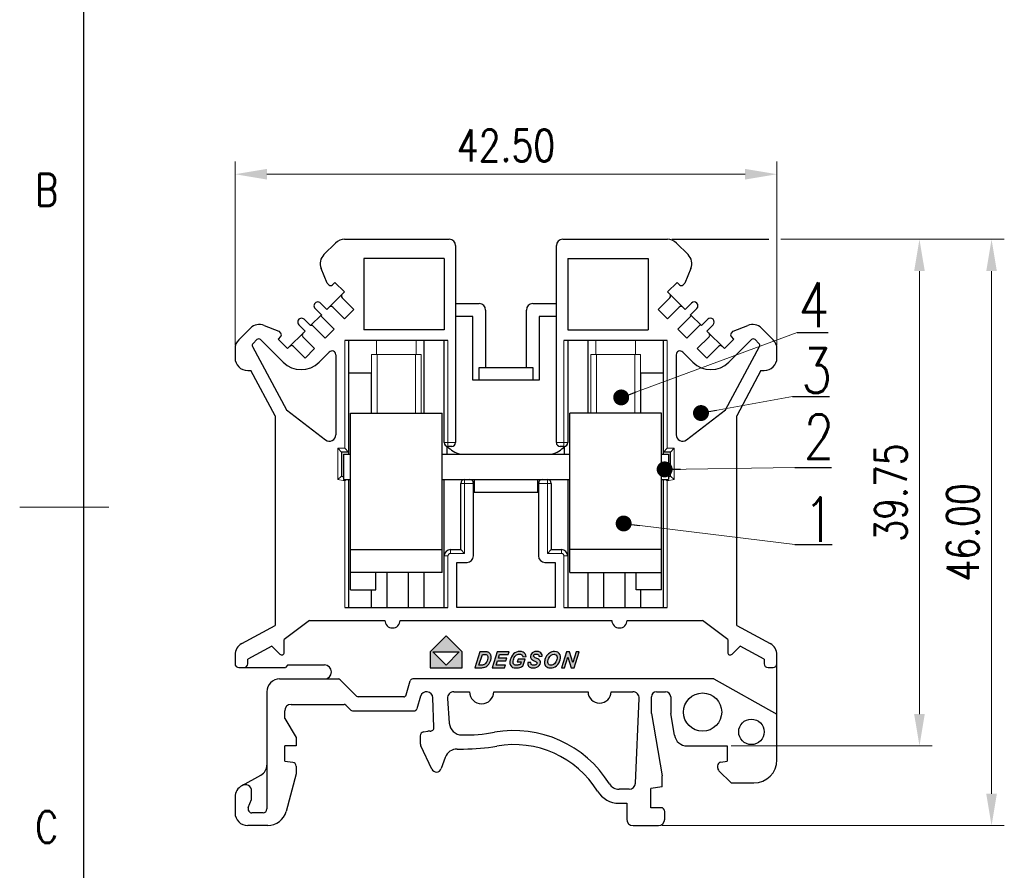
# Model space of a CAD drawing. Header units: inches. Extents: x 3728 to 5725, y -2497 to -825.
# Tile 2 of 256: x 5428 to 5506, y -2420 to -2354. Entities that reach past the tile are written whole.
import ezdxf
from ezdxf.enums import TextEntityAlignment as Align

# ---------------------------------------------------------------- set-up
doc = ezdxf.new("R2010")
doc.units = ezdxf.units.IN
doc.header["$MEASUREMENT"] = 0
doc.layers.get('0').update_dxf_attribs({"lineweight": 30})
doc.layers.get('Defpoints').update_dxf_attribs({"lineweight": 13})
doc.layers.add('DIM', color=3, linetype='Continuous')
doc.layers.add('PLOT', color=1, linetype='Continuous')
for name, color, linetype, lineweight in [('DIM1', 3, 'Continuous', 13), ('MARK', 4, 'Continuous', 13), ('TEXT', 6, 'Continuous', 13), ('尺寸线', 3, 'Continuous', 13), ('轮廓线', 7, 'Continuous', 30)]:
    doc.layers.add(name, color=color, linetype=linetype, lineweight=lineweight)
doc.styles.add('romans-高2.5', font='romans.shx', dxfattribs={"width": 0.8, "height": 2.5})
doc.styles.add('romans-高3.5', font='romans.shx', dxfattribs={"width": 0.8, "height": 3.5})
doc.styles.add('SIMPLEX-V1.1', font='romans.shx')
doc.styles.add('宋体-高2.5', font='txt', dxfattribs={"width": 0.8, "height": 2.5})
doc.dimstyles.new('A4_1-Rev.1.1', dxfattribs={"dimtxt": 2.5, "dimasz": 2.5, "dimexe": 1, "dimexo": 0.3, "dimgap": 1, "dimtad": 1, "dimzin": 1, "dimdsep": 46, "dimtxsty": 'romans-高2.5', "dimcen": 1, "dimclrd": 256, "dimclre": 256, "dimclrt": 256, "dimadec": 1, "dimazin": 0, "dimtfac": 1, "dimtmove": 0, "dimatfit": 3, "dimfxl": 1, "dimtolj": 1, "dimtzin": 0, "dimlwd": -1, "dimlwe": -1, "dimarcsym": 0})
doc.dimstyles.new('ISO-25-ASM-Rev.1.1', dxfattribs={"dimtxt": 3, "dimasz": 2.5, "dimexe": 1, "dimexo": 1, "dimgap": 1, "dimtad": 1, "dimzin": 1, "dimdsep": 46, "dimtxsty": 'SIMPLEX-V1.1', "dimcen": 1, "dimclrd": 256, "dimclre": 256, "dimclrt": 256, "dimadec": 1, "dimazin": 0, "dimtfac": 1, "dimtmove": 0, "dimatfit": 3, "dimfxl": 1, "dimtolj": 1, "dimtzin": 0, "dimlwd": -1, "dimlwe": -1, "dimarcsym": 0})

# ---------------------------------------------------------------- blocks, each defined once
blk = doc.blocks.new('FOR-1754 Rev.1.1-A4客户图')
at = {"layer": '尺寸线'}
blk.add_line((-285, 100), (-292, 100), dxfattribs=at)
at = {"layer": '轮廓线'}
blk.add_line((-287, 200), (-287, 0), dxfattribs=at)
at = {"layer": 'TEXT', "style": 'romans-高2.5', "width": 0.8}
for s, p in [('B', (-290.782, 123.658)), ('C', (-290.782, 73.658))]:
    blk.add_text(s, height=2.5, dxfattribs=at).set_placement(p)
at = {"layer": '尺寸线', "style": '宋体-高2.5', "width": 0.8}
blk.add_attdef('/', text='', height=2.5, dxfattribs=at).set_placement((-55.643, 31.973), align=Align.MIDDLE_LEFT)
at = {"layer": '尺寸线', "width": 0.8}
for tag, height, style, p in [('/', 2.5, 'romans-高2.5', (-94.886, 30.436)), ('/', 2.5, 'romans-高2.5', (-96.707, 25.38)), ('/', 2.5, 'romans-高2.5', (-102.11, 20.605)), ('15EDGKNM-3.81-XXP-1Y-1000A(H)', 3.5, 'romans-高3.5', (-40.893, 11.725)), ('CENGMZ_2018.10.18', 2.5, 'romans-高2.5', (-97.539, 6.165)), ('15EDGKNM-3.5-C04', 2.5, 'romans-高2.5', (-47.364, 6.202)), ('T0-1', 2.5, 'romans-高2.5', (-5.688, 6.165)), ('1/1', 2.5, 'romans-高2.5', (-5.772, 1.368)), ('2:1', 2.5, 'romans-高2.5', (-23.284, 1.196))]:
    blk.add_attdef(tag, text='', height=height, dxfattribs=dict(at, style=style)).set_placement(p, align=Align.CENTER)
blk = doc.blocks.new('A$C0B2C0298')
for p, q in [((8.15, 3.611), (8.15, 4.211)), ((17.35, 3.611), (17.35, 4.211)), ((0, 3.611), (0, 1.611)), ((0, 3.611), (0.55, 3.611)), ((7.75, 3.611), (17.75, 3.611)), ((24.95, 3.611), (25.5, 3.611)), ((25.5, 3.611), (25.5, 1.611)), ((0, 1.611), (0.55, 1.611)), ((7.75, 1.611), (15.25, 1.611)), ((10.25, 1.611), (10.25, 0.611)), ((15.25, 1.611), (17.75, 1.611)), ((15.25, 0.611), (15.25, 1.611)), ((24.95, 1.611), (25.5, 1.611)), ((10.25, 0.611), (15.25, 0.611))]:
    blk.add_line(p, q)
for centre, start, end in [((9.681, 5.629), 222.81013, 255.26235), ((15.819, 5.629), 284.73765, 317.18987)]:
    blk.add_arc(centre, 2.087, start, end)
blk = doc.blocks.new('A$C350C0CB2')
at = {"linetype": 'Continuous'}
for p, q in [((0, 13.85), (7.2, 13.85)), ((0, 0), (0, 13.85)), ((7.2, 1.35), (7.2, 13.85)), ((0, 3.15), (7.2, 3.15)), ((7.2, 1.35), (0, 1.35)), ((2, 0), (2, 1.35)), ((0, 0), (2, 0))]:
    blk.add_line(p, q, dxfattribs=at)
blk = doc.blocks.new('_Dot-Rev.1.1')
at = {"color": 0, "linetype": 'ByBlock', "lineweight": -2}
blk.add_line((-0.5, 0), (-1, 0), dxfattribs=at)
at = {"color": 0, "linetype": 'ByBlock', "lineweight": 100, "const_width": 0.5}
blk.add_lwpolyline([(-0.25, 0, 1), (0.25, 0, 1)], format="xyb", close=True, dxfattribs=at)
blk = doc.blocks.new('*D11')
at = {"layer": 'Defpoints', "color": 0, "transparency": 16777216}
for p in [(5487.759, -2370.799), (5478.459, -2416.799), (5504.591, -2416.799)]:
    blk.add_point(p, dxfattribs=at)
at = {"layer": '尺寸线', "transparency": 16777216}
for p, q in [((5488.059, -2370.799), (5505.591, -2370.799)), ((5504.591, -2373.299), (5504.591, -2414.299)), ((5478.759, -2416.799), (5505.591, -2416.799))]:
    blk.add_line(p, q, dxfattribs=at)
for points in [[(5504.175, -2373.299), (5505.008, -2373.299), (5504.591, -2370.799)], [(5504.175, -2414.299), (5505.008, -2414.299), (5504.591, -2416.799)]]:
    blk.add_solid(points, dxfattribs=at)
at = {"layer": '尺寸线', "transparency": 16777216, "insert": (5502.341, -2393.799), "char_height": 2.5, "attachment_point": 5, "rotation": 90, "style": 'romans-高2.5'}
blk.add_mtext('\\A1;46.00', dxfattribs=at)
blk = doc.blocks.new('*D12')
at = {"layer": 'Defpoints', "color": 0, "transparency": 16777216}
for p in [(5487.759, -2370.799), (5498.937, -2370.799), (5483.859, -2410.549)]:
    blk.add_point(p, dxfattribs=at)
at = {"layer": '尺寸线', "transparency": 16777216}
for p, q in [((5488.059, -2370.799), (5499.937, -2370.799)), ((5498.937, -2408.049), (5498.937, -2373.299)), ((5484.159, -2410.549), (5499.937, -2410.549))]:
    blk.add_line(p, q, dxfattribs=at)
for points in [[(5498.52, -2373.299), (5499.354, -2373.299), (5498.937, -2370.799)], [(5498.52, -2408.049), (5499.354, -2408.049), (5498.937, -2410.549)]]:
    blk.add_solid(points, dxfattribs=at)
at = {"layer": '尺寸线', "transparency": 16777216, "insert": (5496.687, -2390.674), "char_height": 2.5, "attachment_point": 5, "rotation": 90, "style": 'romans-高2.5'}
blk.add_mtext('\\A1;39.75', dxfattribs=at)
blk = doc.blocks.new('*D13')
at = {"layer": 'Defpoints', "color": 0, "transparency": 16777216}
for p in [(5487.759, -2365.695), (5445.259, -2379.389), (5487.759, -2379.389)]:
    blk.add_point(p, dxfattribs=at)
at = {"layer": '尺寸线', "transparency": 16777216}
for p, q in [((5445.259, -2379.089), (5445.259, -2364.695)), ((5487.759, -2379.089), (5487.759, -2364.695)), ((5447.759, -2365.695), (5485.259, -2365.695))]:
    blk.add_line(p, q, dxfattribs=at)
for points in [[(5447.759, -2365.278), (5447.759, -2366.111), (5445.259, -2365.695)], [(5485.259, -2365.278), (5485.259, -2366.111), (5487.759, -2365.695)]]:
    blk.add_solid(points, dxfattribs=at)
at = {"layer": '尺寸线', "transparency": 16777216, "insert": (5466.509, -2363.445), "char_height": 2.5, "attachment_point": 5, "style": 'romans-高2.5'}
blk.add_mtext('\\A1;42.50', dxfattribs=at)

msp = doc.modelspace()

# ---------------------------------------------------------------- hatches: boundary and pattern name
at = {"layer": 'PLOT'}
h = msp.add_hatch(color=256, dxfattribs=at)
h.paths.add_polyline_path([(5470.119, -2404.426), (5470.243, -2404.393), (5470.361, -2404.337), (5470.468, -2404.262), (5470.563, -2404.167), (5470.645, -2404.053), (5470.71, -2403.928), (5470.755, -2403.8), (5470.78, -2403.67), (5470.781, -2403.522), (5470.747, -2403.394), (5470.68, -2403.288), (5470.583, -2403.208), (5470.464, -2403.16), (5470.321, -2403.144), (5470.209, -2403.152), (5470.103, -2403.175), (5470.004, -2403.214), (5469.913, -2403.267), (5469.831, -2403.331), (5469.758, -2403.406), (5469.695, -2403.491), (5469.64, -2403.586), (5469.594, -2403.691), (5469.567, -2403.772), (5469.547, -2403.85), (5469.535, -2403.925), (5469.531, -2404.004), (5469.539, -2404.083), (5469.558, -2404.161), (5469.59, -2404.235), (5469.639, -2404.301), (5469.704, -2404.358), (5469.784, -2404.402), (5469.879, -2404.428), (5469.989, -2404.437)])
h.paths.add_polyline_path([(5467.486, -2404.417), (5467.585, -2404.392), (5467.679, -2404.36), (5467.764, -2404.324), (5467.839, -2404.284), (5468.012, -2403.748), (5467.452, -2403.748), (5467.386, -2403.956), (5467.705, -2403.956), (5467.645, -2404.142), (5467.598, -2404.163), (5467.546, -2404.182), (5467.489, -2404.198), (5467.43, -2404.211), (5467.373, -2404.219), (5467.317, -2404.222), (5467.233, -2404.213), (5467.166, -2404.188), (5467.116, -2404.146), (5467.082, -2404.087), (5467.067, -2404.009), (5467.07, -2403.913), (5467.088, -2403.809), (5467.119, -2403.71), (5467.162, -2403.617), (5467.215, -2403.535), (5467.277, -2403.468), (5467.347, -2403.417), (5467.422, -2403.381), (5467.501, -2403.359), (5467.583, -2403.352), (5467.649, -2403.358), (5467.706, -2403.376), (5467.754, -2403.406), (5467.791, -2403.447), (5467.819, -2403.5), (5467.838, -2403.565), (5468.08, -2403.538), (5468.055, -2403.42), (5468.008, -2403.322), (5467.939, -2403.245), (5467.849, -2403.189), (5467.737, -2403.155), (5467.603, -2403.144), (5467.464, -2403.156), (5467.334, -2403.193), (5467.214, -2403.255), (5467.106, -2403.339), (5467.012, -2403.443), (5466.932, -2403.567), (5466.879, -2403.68), (5466.842, -2403.796), (5466.82, -2403.916), (5466.821, -2404.083), (5466.862, -2404.222), (5466.943, -2404.332), (5467.031, -2404.39), (5467.146, -2404.425), (5467.287, -2404.436), (5467.386, -2404.431)])
h.paths.add_polyline_path([(5468.831, -2404.202), (5468.768, -2404.217), (5468.691, -2404.222), (5468.601, -2404.214), (5468.535, -2404.192), (5468.49, -2404.155), (5468.474, -2404.119), (5468.467, -2404.067), (5468.468, -2403.997), (5468.222, -2404.01), (5468.216, -2404.091), (5468.223, -2404.164), (5468.242, -2404.232), (5468.276, -2404.291), (5468.326, -2404.342), (5468.392, -2404.382), (5468.472, -2404.412), (5468.563, -2404.43), (5468.665, -2404.436), (5468.811, -2404.423), (5468.937, -2404.384), (5469.043, -2404.319), (5469.125, -2404.236), (5469.179, -2404.141), (5469.206, -2404.037), (5469.205, -2403.953), (5469.184, -2403.88), (5469.142, -2403.817), (5469.09, -2403.775), (5469.004, -2403.725), (5468.804, -2403.628), (5468.746, -2403.595), (5468.71, -2403.569), (5468.69, -2403.543), (5468.679, -2403.514), (5468.678, -2403.48), (5468.687, -2403.444), (5468.706, -2403.412), (5468.734, -2403.385), (5468.774, -2403.364), (5468.826, -2403.352), (5468.891, -2403.348), (5468.957, -2403.353), (5469.009, -2403.369), (5469.049, -2403.395), (5469.077, -2403.432), (5469.093, -2403.478), (5469.099, -2403.533), (5469.346, -2403.522), (5469.338, -2403.415), (5469.304, -2403.323), (5469.244, -2403.247), (5469.159, -2403.19), (5469.05, -2403.155), (5468.915, -2403.144), (5468.781, -2403.155), (5468.667, -2403.19), (5468.573, -2403.248), (5468.501, -2403.323), (5468.453, -2403.41), (5468.429, -2403.51), (5468.427, -2403.567), (5468.434, -2403.62), (5468.45, -2403.668), (5468.474, -2403.71), (5468.505, -2403.746), (5468.543, -2403.777), (5468.593, -2403.807), (5468.66, -2403.842), (5468.824, -2403.92), (5468.88, -2403.951), (5468.911, -2403.973), (5468.934, -2404.001), (5468.946, -2404.032), (5468.947, -2404.067), (5468.936, -2404.108), (5468.914, -2404.144), (5468.879, -2404.177)])
h.paths.add_polyline_path([(5464.692, -2404.407), (5464.756, -2404.397), (5464.848, -2404.369), (5464.929, -2404.334), (5464.999, -2404.291), (5465.08, -2404.222), (5465.154, -2404.139), (5465.221, -2404.042), (5465.276, -2403.933), (5465.315, -2403.813), (5465.338, -2403.683), (5465.342, -2403.623), (5465.342, -2403.565), (5465.337, -2403.511), (5465.328, -2403.46), (5465.314, -2403.414), (5465.297, -2403.372), (5465.275, -2403.333), (5465.251, -2403.299), (5465.222, -2403.268), (5465.191, -2403.241), (5465.156, -2403.219), (5465.119, -2403.201), (5465.078, -2403.187), (5465.033, -2403.176), (5464.984, -2403.17), (5464.947, -2403.167), (5464.887, -2403.166), (5464.804, -2403.165), (5464.468, -2403.165), (5464.067, -2404.415), (5464.507, -2404.415), (5464.609, -2404.413)])
h.paths.add_polyline_path([(5470.11, -2404.215), (5470.041, -2404.223), (5469.962, -2404.213), (5469.896, -2404.184), (5469.844, -2404.135), (5469.807, -2404.073), (5469.789, -2404.001), (5469.789, -2403.92), (5469.818, -2403.784), (5469.872, -2403.655), (5469.95, -2403.534), (5470.048, -2403.437), (5470.157, -2403.378), (5470.277, -2403.359), (5470.353, -2403.368), (5470.417, -2403.396), (5470.469, -2403.443), (5470.506, -2403.506), (5470.524, -2403.583), (5470.523, -2403.674), (5470.506, -2403.763), (5470.475, -2403.854), (5470.43, -2403.946), (5470.375, -2404.031), (5470.314, -2404.1), (5470.248, -2404.154), (5470.179, -2404.192)], flags=16)
h.paths.add_polyline_path([(5464.674, -2404.206), (5464.605, -2404.212), (5464.519, -2404.214), (5464.388, -2404.214), (5464.658, -2403.372), (5464.807, -2403.372), (5464.875, -2403.373), (5464.927, -2403.378), (5464.963, -2403.387), (5465.001, -2403.407), (5465.033, -2403.436), (5465.059, -2403.476), (5465.077, -2403.528), (5465.084, -2403.595), (5465.08, -2403.676), (5465.063, -2403.775), (5465.036, -2403.866), (5464.998, -2403.947), (5464.953, -2404.019), (5464.903, -2404.08), (5464.85, -2404.131), (5464.81, -2404.16), (5464.769, -2404.181), (5464.726, -2404.197)], flags=16)
h.paths.add_polyline_path([(5460.562, -2404.415), (5463.062, -2404.415), (5463.062, -2403.165), (5461.812, -2401.915), (5460.562, -2403.165)])
h.paths.add_polyline_path([(5465.42, -2404.415), (5466.397, -2404.415), (5466.464, -2404.206), (5465.737, -2404.206), (5465.853, -2403.867), (5466.5, -2403.867), (5466.567, -2403.658), (5465.92, -2403.658), (5466.011, -2403.374), (5466.681, -2403.374), (5466.747, -2403.165), (5465.821, -2403.165)])
h.paths.add_polyline_path([(5470.862, -2404.415), (5471.101, -2404.415), (5471.37, -2403.575), (5471.614, -2404.415), (5471.854, -2404.415), (5472.254, -2403.165), (5472.015, -2403.165), (5471.747, -2404.002), (5471.502, -2403.165), (5471.262, -2403.165)])
h.paths.add_polyline_path([(5461.812, -2404.203), (5460.771, -2403.165), (5462.85, -2403.165)], flags=16)

# ---------------------------------------------------------------- linework, layer by layer
for p, q in [((5452.232, -2372.002), (5453.141, -2371.092)), ((5453.849, -2370.799), (5462.059, -2370.799)), ((5462.559, -2371.299), (5462.559, -2386.749)), ((5470.459, -2386.749), (5470.459, -2371.299)), ((5470.959, -2370.799), (5479.17, -2370.799)), ((5479.877, -2371.092), (5480.787, -2372.002)), ((5461.659, -2372.299), (5455.359, -2372.299)), ((5455.359, -2372.299), (5455.359, -2377.899)), ((5461.659, -2372.299), (5461.659, -2377.899)), ((5471.359, -2372.299), (5477.659, -2372.299)), ((5471.359, -2372.299), (5471.359, -2377.899)), ((5477.659, -2372.299), (5477.659, -2377.899)), ((5452.477, -2374.234), (5452.012, -2373.083)), ((5481.007, -2373.083), (5480.542, -2374.234)), ((5452.618, -2374.375), (5452.477, -2374.234)), ((5453.095, -2374.181), (5452.901, -2374.376)), ((5453.838, -2374.924), (5453.095, -2374.181)), ((5479.923, -2374.181), (5479.181, -2374.924)), ((5480.118, -2374.376), (5479.923, -2374.181)), ((5480.542, -2374.234), (5480.401, -2374.375)), ((5452.458, -2376.302), (5453.838, -2374.924)), ((5479.181, -2374.924), (5480.56, -2376.302)), ((5451.964, -2375.807), (5452.458, -2376.302)), ((5454.58, -2376.303), (5453.661, -2375.383)), ((5462.559, -2375.849), (5464.409, -2375.849)), ((5468.609, -2375.849), (5470.459, -2375.849)), ((5479.358, -2375.383), (5478.439, -2376.303)), ((5480.56, -2376.302), (5481.055, -2375.807)), ((5451.185, -2377.575), (5452.034, -2376.726)), ((5452.034, -2376.726), (5451.539, -2376.231)), ((5452.918, -2376.126), (5453.837, -2377.045)), ((5453.837, -2377.045), (5454.58, -2376.303)), ((5464.909, -2376.349), (5464.909, -2380.849)), ((5468.109, -2380.849), (5468.109, -2376.349)), ((5478.439, -2376.303), (5479.182, -2377.045)), ((5479.182, -2377.045), (5480.101, -2376.126)), ((5481.48, -2376.231), (5480.985, -2376.726)), ((5480.985, -2376.726), (5481.833, -2377.575)), ((5447.544, -2377.552), (5448.693, -2378.016)), ((5450.761, -2377.999), (5450.266, -2377.504)), ((5450.69, -2377.08), (5451.185, -2377.575)), ((5451.327, -2377.575), (5452.316, -2378.565)), ((5453.024, -2377.858), (5452.034, -2376.868)), ((5463.909, -2376.849), (5462.559, -2376.849)), ((5463.909, -2381.849), (5463.909, -2376.849)), ((5470.459, -2376.849), (5469.109, -2376.849)), ((5469.109, -2376.849), (5469.109, -2381.849)), ((5480.985, -2376.868), (5479.995, -2377.858)), ((5480.702, -2378.565), (5481.692, -2377.575)), ((5481.833, -2377.575), (5482.328, -2377.08)), ((5482.753, -2377.504), (5482.258, -2377.999)), ((5484.326, -2378.016), (5485.475, -2377.552)), ((5445.552, -2378.681), (5446.462, -2377.772)), ((5448.693, -2378.016), (5448.834, -2378.158)), ((5449.382, -2379.377), (5450.761, -2377.999)), ((5452.316, -2378.565), (5453.024, -2377.858)), ((5461.659, -2377.899), (5455.359, -2377.899)), ((5471.359, -2377.899), (5477.659, -2377.899)), ((5479.995, -2377.858), (5480.702, -2378.565)), ((5482.258, -2377.999), (5483.637, -2379.377)), ((5484.185, -2378.158), (5484.326, -2378.016)), ((5486.557, -2377.772), (5487.466, -2378.681)), ((5446.978, -2378.67), (5446.67, -2378.978)), ((5449.028, -2380.438), (5447.261, -2378.67)), ((5448.834, -2378.44), (5448.639, -2378.635)), ((5448.639, -2378.635), (5449.382, -2379.377)), ((5451.503, -2379.378), (5450.584, -2378.459)), ((5461.959, -2378.749), (5453.859, -2378.749)), ((5454.159, -2378.749), (5454.159, -2387.649)), ((5460.059, -2378.749), (5460.059, -2384.45)), ((5461.659, -2386.749), (5461.659, -2378.749)), ((5479.159, -2378.749), (5471.059, -2378.749)), ((5471.359, -2378.749), (5471.359, -2386.749)), ((5472.959, -2384.449), (5472.959, -2378.749)), ((5478.859, -2387.649), (5478.859, -2378.749)), ((5482.435, -2378.459), (5481.516, -2379.378)), ((5483.637, -2379.377), (5484.379, -2378.635)), ((5485.758, -2378.67), (5483.991, -2380.438)), ((5484.379, -2378.635), (5484.185, -2378.44)), ((5486.349, -2378.978), (5486.041, -2378.67)), ((5445.259, -2379.389), (5445.259, -2380.099)), ((5446.635, -2379.214), (5449.291, -2384.177)), ((5449.841, -2379.201), (5450.76, -2380.12)), ((5450.76, -2380.12), (5451.503, -2379.378)), ((5452.647, -2379.648), (5451.856, -2380.439)), ((5453.159, -2379.86), (5453.159, -2386.136)), ((5479.859, -2379.86), (5479.859, -2386.136)), ((5481.162, -2380.439), (5480.371, -2379.648)), ((5481.516, -2379.378), (5482.258, -2380.12)), ((5482.258, -2380.12), (5483.177, -2379.201)), ((5483.728, -2384.177), (5486.384, -2379.214)), ((5487.759, -2380.099), (5487.759, -2379.389)), ((5446.259, -2381.099), (5446.509, -2381.099)), ((5448.409, -2384.649), (5446.509, -2381.099)), ((5455.959, -2381.299), (5454.159, -2381.299)), ((5455.959, -2384.451), (5455.959, -2381.299)), ((5464.409, -2380.849), (5468.609, -2380.849)), ((5464.409, -2381.849), (5464.409, -2380.849)), ((5468.609, -2380.849), (5468.609, -2381.849)), ((5478.859, -2381.299), (5477.059, -2381.299)), ((5477.059, -2381.299), (5477.059, -2384.449)), ((5486.509, -2381.099), (5484.609, -2384.649)), ((5486.509, -2381.099), (5486.759, -2381.099)), ((5469.109, -2381.849), (5463.909, -2381.849)), ((5449.291, -2384.177), (5452.355, -2386.533)), ((5480.664, -2386.533), (5483.728, -2384.177)), ((5448.409, -2384.649), (5448.409, -2401.099)), ((5484.609, -2401.099), (5484.609, -2384.649)), ((5453.609, -2387.499), (5453.309, -2387.199)), ((5454.159, -2387.499), (5453.609, -2387.499)), ((5453.609, -2387.499), (5453.609, -2389.399)), ((5454.159, -2387.499), (5453.859, -2387.199)), ((5462.259, -2387.049), (5461.959, -2387.049)), ((5471.059, -2387.049), (5470.759, -2387.049)), ((5478.859, -2387.499), (5479.159, -2387.199)), ((5479.409, -2387.499), (5478.859, -2387.499)), ((5479.409, -2387.499), (5479.709, -2387.199)), ((5479.409, -2389.399), (5479.409, -2387.499)), ((5453.609, -2389.399), (5453.309, -2389.651)), ((5453.609, -2389.399), (5453.759, -2389.426)), ((5453.977, -2389.649), (5453.859, -2389.748)), ((5454.159, -2389.649), (5454.159, -2399.699)), ((5461.659, -2389.649), (5463.659, -2389.649)), ((5461.659, -2399.699), (5461.659, -2389.649)), ((5462.959, -2395.149), (5462.959, -2389.949)), ((5463.959, -2395.649), (5463.959, -2389.949)), ((5469.059, -2389.949), (5469.059, -2395.649)), ((5469.359, -2389.649), (5471.359, -2389.649)), ((5470.059, -2389.949), (5470.059, -2395.149)), ((5471.359, -2389.649), (5471.359, -2399.699)), ((5478.859, -2399.699), (5478.859, -2389.649)), ((5479.042, -2389.649), (5479.159, -2389.748)), ((5479.259, -2389.426), (5479.409, -2389.399)), ((5479.409, -2389.399), (5479.709, -2389.651)), ((5462.159, -2395.149), (5462.959, -2395.149)), ((5463.259, -2395.449), (5462.959, -2395.149)), ((5470.059, -2395.149), (5469.759, -2395.449)), ((5470.059, -2395.149), (5470.859, -2395.149)), ((5462.659, -2396.149), (5463.459, -2396.149)), ((5462.659, -2399.699), (5462.659, -2396.149)), ((5469.559, -2396.149), (5470.359, -2396.149)), ((5470.359, -2396.149), (5470.359, -2399.699)), ((5457.159, -2396.951), (5457.159, -2399.699)), ((5458.859, -2399.699), (5458.859, -2396.95)), ((5460.059, -2396.95), (5460.059, -2399.699)), ((5472.959, -2399.699), (5472.959, -2396.949)), ((5474.159, -2396.949), (5474.159, -2399.699)), ((5475.859, -2399.699), (5475.859, -2396.949)), ((5455.959, -2399.699), (5455.959, -2398.301)), ((5477.059, -2398.299), (5477.059, -2399.699)), ((5453.859, -2399.699), (5461.959, -2399.699)), ((5470.359, -2399.699), (5462.659, -2399.699)), ((5471.059, -2399.699), (5479.159, -2399.699)), ((5451.102, -2400.699), (5449.119, -2402.193)), ((5451.102, -2400.699), (5457.009, -2400.699)), ((5458.209, -2400.699), (5474.809, -2400.699)), ((5476.009, -2400.699), (5481.917, -2400.699)), ((5483.899, -2402.193), (5481.917, -2400.699)), ((5445.782, -2402.526), (5448.409, -2401.099)), ((5484.609, -2401.099), (5487.237, -2402.526)), ((5449.119, -2403.213), (5449.119, -2402.193)), ((5483.899, -2402.193), (5483.899, -2403.213)), ((5448.145, -2402.722), (5446.259, -2403.746)), ((5448.778, -2403.354), (5448.145, -2402.722)), ((5484.873, -2402.722), (5484.241, -2403.354)), ((5486.759, -2403.746), (5484.873, -2402.722)), ((5445.259, -2403.405), (5445.259, -2404.099)), ((5446.259, -2404.099), (5446.259, -2403.746)), ((5486.759, -2403.746), (5486.759, -2404.099)), ((5487.759, -2411.649), (5487.759, -2403.405)), ((5445.559, -2404.399), (5449.209, -2404.399)), ((5449.409, -2404.199), (5449.209, -2404.399)), ((5449.409, -2404.199), (5452.269, -2404.199)), ((5487.059, -2404.399), (5487.459, -2404.399)), ((5448.759, -2405.299), (5453.362, -2405.299)), ((5453.504, -2405.358), (5454.786, -2406.641)), ((5482.798, -2405.299), (5459.195, -2405.299)), ((5482.798, -2405.299), (5487.759, -2408.049)), ((5458.685, -2406.554), (5459.003, -2405.444)), ((5447.759, -2406.299), (5447.759, -2415.499)), ((5458.493, -2406.699), (5454.928, -2406.699)), ((5459.799, -2406.661), (5459.514, -2407.654)), ((5460.859, -2409.089), (5460.779, -2406.782)), ((5461.93, -2406.834), (5462.065, -2408.764)), ((5462.429, -2406.299), (5463.648, -2406.299)), ((5465.548, -2406.299), (5472.948, -2406.299)), ((5474.748, -2406.299), (5476.455, -2406.299)), ((5476.659, -2413.471), (5476.955, -2406.821)), ((5477.909, -2407.999), (5477.909, -2406.699)), ((5478.309, -2406.299), (5479.029, -2406.299)), ((5479.429, -2406.699), (5479.429, -2407.999)), ((5449.659, -2407.299), (5453.807, -2407.299)), ((5454.331, -2407.741), (5453.948, -2407.358)), ((5449.159, -2408.399), (5449.159, -2407.799)), ((5449.159, -2408.399), (5450.059, -2409.899)), ((5454.472, -2407.799), (5459.322, -2407.799)), ((5477.909, -2407.999), (5478.759, -2412.899)), ((5479.728, -2409.72), (5479.429, -2407.999)), ((5450.059, -2409.899), (5450.059, -2410.549)), ((5459.782, -2409.751), (5459.782, -2410.299)), ((5460.035, -2409.454), (5460.382, -2409.399)), ((5460.56, -2409.399), (5460.382, -2409.399)), ((5450.059, -2410.549), (5449.159, -2410.549)), ((5449.159, -2411.749), (5449.159, -2410.549)), ((5460.685, -2412.368), (5459.838, -2410.553)), ((5462.685, -2410.795), (5463.19, -2410.795)), ((5480.713, -2410.549), (5483.859, -2410.549)), ((5483.859, -2410.549), (5483.859, -2411.749)), ((5461.745, -2411.453), (5461.423, -2412.336)), ((5449.159, -2411.749), (5449.801, -2411.839)), ((5450.059, -2412.137), (5450.059, -2412.749)), ((5483.109, -2412.115), (5483.109, -2412.249)), ((5483.368, -2411.818), (5483.859, -2411.749)), ((5445.81, -2413.665), (5447.295, -2412.842)), ((5450.059, -2412.749), (5449.272, -2415.688)), ((5478.759, -2413.773), (5478.759, -2412.899)), ((5484.164, -2413.449), (5483.212, -2412.497)), ((5478.759, -2413.773), (5477.859, -2413.899)), ((5477.859, -2415.399), (5477.859, -2413.899)), ((5484.164, -2413.449), (5485.959, -2413.449)), ((5445.259, -2414.559), (5445.259, -2415.799)), ((5446.559, -2414.689), (5446.559, -2414.098)), ((5476.16, -2413.949), (5475.383, -2413.949)), ((5446.302, -2415.391), (5446.546, -2414.762)), ((5475.383, -2415.049), (5475.979, -2415.049)), ((5475.979, -2415.049), (5475.979, -2416.299)), ((5478.659, -2415.399), (5477.859, -2415.399)), ((5447.459, -2415.799), (5446.581, -2415.799)), ((5478.959, -2416.299), (5478.959, -2415.699)), ((5447.823, -2416.799), (5446.259, -2416.799)), ((5476.479, -2416.799), (5478.459, -2416.799))]:
    msp.add_line(p, q)
for centre, radius in [((5481.929, -2407.899), 1.5), ((5485.759, -2409.449), 1)]:
    msp.add_circle(centre, radius)
for centre, radius, start, end in [((5453.849, -2371.799), 1, 90, 135), ((5462.059, -2371.299), 0.5, 0, 90), ((5470.959, -2371.299), 0.5, 90, 180), ((5479.17, -2371.799), 1, 45, 90), ((5452.939, -2372.709), 1, 135, 201.98658), ((5480.08, -2372.709), 1, 338.01342, 45), ((5452.759, -2374.234), 0.2, 224.98658, 314.98658), ((5480.259, -2374.234), 0.2, 225.01342, 315.01342), ((5453.802, -2375.242), 0.2, 134.98658, 224.98658), ((5479.217, -2375.242), 0.2, 315.01342, 45.01342), ((5451.751, -2376.019), 0.3, 44.98658, 224.98658), ((5464.409, -2376.349), 0.5, 0, 90), ((5468.609, -2376.349), 0.5, 90, 180), ((5481.267, -2376.019), 0.3, 315.01342, 135.01342), ((5452.105, -2376.797), 0.1, 134.98658, 224.98658), ((5452.777, -2376.267), 0.2, 44.98658, 134.98658), ((5480.242, -2376.267), 0.2, 45.01342, 135.01342), ((5480.914, -2376.797), 0.1, 315.01342, 45.01342), ((5447.169, -2378.479), 1, 67.98658, 135), ((5450.478, -2377.292), 0.3, 44.98658, 224.98658), ((5451.256, -2377.646), 0.1, 44.98658, 134.98658), ((5481.763, -2377.646), 0.1, 45.01342, 135.01342), ((5482.541, -2377.292), 0.3, 315.01342, 135.01342), ((5485.85, -2378.479), 1, 45, 112.01342), ((5448.693, -2378.299), 0.2, 314.98658, 44.98658), ((5450.726, -2378.317), 0.2, 134.98658, 224.98658), ((5482.293, -2378.317), 0.2, 315.01342, 45.01342), ((5484.326, -2378.299), 0.2, 135.01342, 225.01342), ((5446.259, -2379.389), 1, 135, 180), ((5446.811, -2379.12), 0.2, 135, 208.15619), ((5447.119, -2378.811), 0.2, 44.98658, 135), ((5449.7, -2379.342), 0.2, 44.98658, 134.98658), ((5483.319, -2379.342), 0.2, 45.01342, 135.01342), ((5485.899, -2378.811), 0.2, 45, 135.01342), ((5486.208, -2379.12), 0.2, 331.84381, 45), ((5486.759, -2379.389), 1, 0, 45), ((5452.859, -2379.86), 0.3, 359.98657, 134.98658), ((5480.159, -2379.86), 0.3, 45.01342, 180), ((5446.259, -2380.099), 1, 180, 270), ((5450.443, -2379.024), 2, 224.98658, 314.98658), ((5482.576, -2379.024), 2, 225.01342, 315.01342), ((5486.759, -2380.099), 1, 270, 0), ((5452.659, -2386.136), 0.5, 232.44654, 0), ((5461.959, -2386.749), 0.3, 180, 270), ((5462.259, -2386.749), 0.3, 270.00115, 0), ((5470.759, -2386.749), 0.3, 180, 269.99814), ((5471.059, -2386.749), 0.3, 270, 0), ((5480.359, -2386.136), 0.5, 180, 307.55346), ((5463.259, -2389.949), 0.3, 90, 180), ((5463.659, -2389.949), 0.3, 0, 89.99885), ((5464.259, -2389.949), 0.3, 146.3065, 180), ((5468.759, -2389.949), 0.3, 0, 33.42063), ((5469.359, -2389.949), 0.3, 90.00187, 180), ((5469.759, -2389.949), 0.3, 0, 90), ((5462.159, -2395.649), 0.5, 90, 180), ((5470.859, -2395.649), 0.5, 0, 90), ((5463.459, -2395.649), 0.5, 270, 0), ((5469.559, -2395.649), 0.5, 180, 270), ((5457.609, -2400.699), 0.6, 180, 0), ((5475.409, -2400.699), 0.6, 180, 0), ((5446.259, -2403.405), 1, 118.5, 180), ((5486.759, -2403.405), 1, 0, 61.5), ((5448.919, -2403.213), 0.2, 225, 0), ((5484.099, -2403.213), 0.2, 180, 315), ((5445.559, -2404.099), 0.3, 180, 270), ((5445.959, -2404.099), 0.3, 270, 0), ((5452.269, -2404.749), 0.55, 270, 90), ((5487.059, -2404.099), 0.3, 180, 270), ((5487.459, -2404.099), 0.3, 270, 0), ((5448.759, -2406.299), 1, 90, 180), ((5453.362, -2405.499), 0.2, 45, 90), ((5459.195, -2405.499), 0.2, 90, 164), ((5454.928, -2406.499), 0.2, 225, 270), ((5458.493, -2406.499), 0.2, 270, 344), ((5460.279, -2406.799), 0.5, 2, 164), ((5462.429, -2406.799), 0.5, 90, 184), ((5464.598, -2406.299), 0.95, 180, 0), ((5473.848, -2406.299), 0.9, 180, 0), ((5476.455, -2406.799), 0.5, 357.45687, 90), ((5478.309, -2406.699), 0.4, 90, 180), ((5479.029, -2406.699), 0.4, 0, 90), ((5449.659, -2407.799), 0.5, 90, 180), ((5453.807, -2407.499), 0.2, 45, 90), ((5459.322, -2407.599), 0.2, 270, 344), ((5454.472, -2407.599), 0.2, 225, 270), ((5460.56, -2409.099), 0.3, 270, 2), ((5463.062, -2408.694), 1, 184, 269.4328), ((5460.082, -2409.751), 0.3, 99, 180), ((5463.19, -2395.795), 13.9, 269.4328, 280.00728), ((5467.134, -2418.146), 8.797, 31.71049, 100.00728), ((5480.713, -2409.549), 1, 189.84113, 270), ((5460.382, -2410.299), 0.6, 180, 205), ((5462.685, -2411.795), 1, 90, 160), ((5463.19, -2395.795), 15, 270, 280.00728), ((5467.134, -2418.146), 7.697, 31.71049, 100.00728), ((5446.859, -2412.055), 0.9, 299, 0), ((5449.759, -2412.137), 0.3, 0, 82), ((5461.048, -2412.199), 0.4, 205, 340), ((5483.409, -2412.115), 0.3, 98, 180), ((5483.459, -2412.249), 0.35, 180, 225), ((5485.959, -2411.649), 1.8, 270, 360), ((5446.259, -2414.559), 1, 117.37245, 180), ((5446.059, -2414.098), 0.5, 0, 121.30178), ((5475.383, -2413.049), 0.9, 211.71049, 270), ((5476.16, -2413.449), 0.5, 270, 357.45687), ((5475.383, -2413.049), 2, 211.71049, 270), ((5446.581, -2415.499), 0.3, 158.77561, 270), ((5446.359, -2414.689), 0.2, 338.77533, 0), ((5478.659, -2415.699), 0.3, 0, 90), ((5446.259, -2415.799), 1, 180, 270), ((5447.459, -2415.499), 0.3, 270, 0), ((5447.823, -2415.299), 1.5, 270, 344.99997), ((5476.479, -2416.299), 0.5, 180, 270), ((5478.459, -2416.299), 0.5, 270, 0)]:
    msp.add_arc(centre, radius, start, end)
at = {"layer": 'DIM'}
for p, q in [((5479.504, -2370.799), (5487.122, -2370.799)), ((5489.351, -2378.105), (5491.772, -2378.105)), ((5488.972, -2383.136), (5491.874, -2383.136)), ((5489.163, -2388.696), (5492.05, -2388.696)), ((5489.163, -2394.736), (5492.103, -2394.736))]:
    msp.add_line(p, q, dxfattribs=at)
at = {"layer": 'DIM1', "lineweight": 15, "ltscale": 5}
for p, q in [((5456.359, -2378.749), (5456.359, -2379.852)), ((5459.459, -2378.749), (5459.459, -2379.852)), ((5473.559, -2378.749), (5473.559, -2379.852)), ((5476.659, -2378.749), (5476.659, -2379.852)), ((5459.859, -2379.852), (5455.959, -2379.852)), ((5455.959, -2384.449), (5455.959, -2379.852)), ((5459.859, -2384.449), (5459.859, -2379.852)), ((5473.159, -2379.852), (5477.059, -2379.852)), ((5473.159, -2384.449), (5473.159, -2379.852)), ((5477.059, -2384.449), (5477.059, -2379.852))]:
    msp.add_line(p, q, dxfattribs=at)
at = {"layer": 'MARK'}
for p, q in [((5453.859, -2387.199), (5453.859, -2378.749)), ((5461.959, -2378.749), (5461.959, -2387.049)), ((5471.059, -2387.049), (5471.059, -2378.749)), ((5479.159, -2378.749), (5479.159, -2387.199)), ((5461.659, -2386.749), (5462.559, -2386.749)), ((5470.459, -2386.749), (5471.359, -2386.749)), ((5453.309, -2387.199), (5453.859, -2387.199)), ((5453.309, -2389.651), (5453.309, -2387.199)), ((5479.159, -2387.199), (5479.709, -2387.199)), ((5479.709, -2387.199), (5479.709, -2389.651)), ((5453.309, -2389.651), (5453.859, -2389.748)), ((5453.859, -2399.699), (5453.859, -2389.748)), ((5463.959, -2389.949), (5462.959, -2389.949)), ((5463.259, -2389.649), (5463.259, -2395.449)), ((5470.059, -2389.949), (5469.059, -2389.949)), ((5469.759, -2395.449), (5469.759, -2389.649)), ((5479.159, -2389.748), (5479.709, -2389.651)), ((5479.159, -2389.748), (5479.159, -2399.699)), ((5462.159, -2395.149), (5462.159, -2395.449)), ((5470.859, -2395.449), (5470.859, -2395.149)), ((5461.959, -2395.649), (5461.659, -2395.649)), ((5461.959, -2395.649), (5461.959, -2399.699)), ((5463.259, -2395.449), (5462.159, -2395.449)), ((5470.859, -2395.449), (5469.759, -2395.449)), ((5471.059, -2399.699), (5471.059, -2395.649)), ((5471.359, -2395.649), (5471.059, -2395.649))]:
    msp.add_line(p, q, dxfattribs=at)
at = {"layer": 'MARK', "lineweight": 15, "ltscale": 5}
for p, q in [((5456.409, -2384.449), (5456.409, -2379.852)), ((5459.409, -2384.449), (5459.409, -2379.852)), ((5473.609, -2384.449), (5473.609, -2379.852)), ((5476.609, -2384.449), (5476.609, -2379.852))]:
    msp.add_line(p, q, dxfattribs=at)
at = {"layer": 'MARK'}
for centre, start, end in [((5462.159, -2395.649), 89.99361, 180.00639), ((5470.859, -2395.649), 359.99361, 90.00639)]:
    msp.add_arc(centre, 0.2, start, end, dxfattribs=at)
at = {"layer": 'PLOT'}
for p, q in [((5461.812, -2401.915), (5460.562, -2403.165)), ((5463.062, -2403.165), (5461.812, -2401.915)), ((5460.562, -2403.165), (5460.562, -2404.415)), ((5460.771, -2403.165), (5462.85, -2403.165)), ((5461.812, -2404.203), (5460.771, -2403.165)), ((5462.85, -2403.165), (5461.812, -2404.203)), ((5463.062, -2404.415), (5463.062, -2403.165)), ((5464.468, -2403.165), (5464.067, -2404.415)), ((5464.388, -2404.214), (5464.658, -2403.372)), ((5464.804, -2403.165), (5464.468, -2403.165)), ((5464.658, -2403.372), (5464.807, -2403.372)), ((5464.887, -2403.166), (5464.804, -2403.165)), ((5464.807, -2403.372), (5464.875, -2403.373)), ((5464.875, -2403.373), (5464.927, -2403.378)), ((5464.947, -2403.167), (5464.887, -2403.166)), ((5464.927, -2403.378), (5464.963, -2403.387)), ((5464.984, -2403.17), (5464.947, -2403.167)), ((5464.963, -2403.387), (5465.001, -2403.407)), ((5465.033, -2403.176), (5464.984, -2403.17)), ((5465.001, -2403.407), (5465.033, -2403.436)), ((5465.078, -2403.187), (5465.033, -2403.176)), ((5465.033, -2403.436), (5465.059, -2403.476)), ((5465.063, -2403.775), (5465.036, -2403.866)), ((5465.059, -2403.476), (5465.077, -2403.528)), ((5465.08, -2403.676), (5465.063, -2403.775)), ((5465.077, -2403.528), (5465.084, -2403.595)), ((5465.119, -2403.201), (5465.078, -2403.187)), ((5465.084, -2403.595), (5465.08, -2403.676)), ((5465.156, -2403.219), (5465.119, -2403.201)), ((5465.191, -2403.241), (5465.156, -2403.219)), ((5465.222, -2403.268), (5465.191, -2403.241)), ((5465.251, -2403.299), (5465.222, -2403.268)), ((5465.275, -2403.333), (5465.251, -2403.299)), ((5465.297, -2403.372), (5465.275, -2403.333)), ((5465.276, -2403.933), (5465.315, -2403.813)), ((5465.314, -2403.414), (5465.297, -2403.372)), ((5465.328, -2403.46), (5465.314, -2403.414)), ((5465.315, -2403.813), (5465.338, -2403.683)), ((5465.337, -2403.511), (5465.328, -2403.46)), ((5465.342, -2403.565), (5465.337, -2403.511)), ((5465.338, -2403.683), (5465.342, -2403.623)), ((5465.342, -2403.623), (5465.342, -2403.565)), ((5465.821, -2403.165), (5465.42, -2404.415)), ((5466.747, -2403.165), (5465.821, -2403.165)), ((5465.92, -2403.658), (5466.011, -2403.374)), ((5466.567, -2403.658), (5465.92, -2403.658)), ((5466.011, -2403.374), (5466.681, -2403.374)), ((5466.5, -2403.867), (5466.567, -2403.658)), ((5466.681, -2403.374), (5466.747, -2403.165)), ((5466.842, -2403.796), (5466.82, -2403.916)), ((5466.879, -2403.68), (5466.842, -2403.796)), ((5466.932, -2403.567), (5466.879, -2403.68)), ((5467.012, -2403.443), (5466.932, -2403.567)), ((5467.106, -2403.339), (5467.012, -2403.443)), ((5467.07, -2403.913), (5467.088, -2403.809)), ((5467.088, -2403.809), (5467.119, -2403.71)), ((5467.214, -2403.255), (5467.106, -2403.339)), ((5467.119, -2403.71), (5467.162, -2403.617)), ((5467.162, -2403.617), (5467.215, -2403.535)), ((5467.334, -2403.193), (5467.214, -2403.255)), ((5467.215, -2403.535), (5467.277, -2403.468)), ((5467.277, -2403.468), (5467.347, -2403.417)), ((5467.464, -2403.156), (5467.334, -2403.193)), ((5467.347, -2403.417), (5467.422, -2403.381)), ((5467.452, -2403.748), (5467.386, -2403.956)), ((5467.422, -2403.381), (5467.501, -2403.359)), ((5468.012, -2403.748), (5467.452, -2403.748)), ((5467.603, -2403.144), (5467.464, -2403.156)), ((5467.501, -2403.359), (5467.583, -2403.352)), ((5467.583, -2403.352), (5467.649, -2403.358)), ((5467.737, -2403.155), (5467.603, -2403.144)), ((5467.649, -2403.358), (5467.706, -2403.376)), ((5467.706, -2403.376), (5467.754, -2403.406)), ((5467.849, -2403.189), (5467.737, -2403.155)), ((5467.754, -2403.406), (5467.791, -2403.447)), ((5467.791, -2403.447), (5467.819, -2403.5)), ((5467.819, -2403.5), (5467.838, -2403.565)), ((5467.838, -2403.565), (5468.08, -2403.538)), ((5467.839, -2404.284), (5468.012, -2403.748)), ((5467.939, -2403.245), (5467.849, -2403.189)), ((5468.008, -2403.322), (5467.939, -2403.245)), ((5468.055, -2403.42), (5468.008, -2403.322)), ((5468.08, -2403.538), (5468.055, -2403.42)), ((5468.429, -2403.51), (5468.427, -2403.567)), ((5468.427, -2403.567), (5468.434, -2403.62)), ((5468.453, -2403.41), (5468.429, -2403.51)), ((5468.434, -2403.62), (5468.45, -2403.668)), ((5468.45, -2403.668), (5468.474, -2403.71)), ((5468.501, -2403.323), (5468.453, -2403.41)), ((5468.474, -2403.71), (5468.505, -2403.746)), ((5468.573, -2403.248), (5468.501, -2403.323)), ((5468.505, -2403.746), (5468.543, -2403.777)), ((5468.543, -2403.777), (5468.593, -2403.807)), ((5468.667, -2403.19), (5468.573, -2403.248)), ((5468.593, -2403.807), (5468.66, -2403.842)), ((5468.66, -2403.842), (5468.824, -2403.92)), ((5468.781, -2403.155), (5468.667, -2403.19)), ((5468.678, -2403.48), (5468.687, -2403.444)), ((5468.679, -2403.514), (5468.678, -2403.48)), ((5468.69, -2403.543), (5468.679, -2403.514)), ((5468.687, -2403.444), (5468.706, -2403.412)), ((5468.71, -2403.569), (5468.69, -2403.543)), ((5468.706, -2403.412), (5468.734, -2403.385)), ((5468.746, -2403.595), (5468.71, -2403.569)), ((5468.734, -2403.385), (5468.774, -2403.364)), ((5468.804, -2403.628), (5468.746, -2403.595)), ((5468.774, -2403.364), (5468.826, -2403.352)), ((5468.915, -2403.144), (5468.781, -2403.155)), ((5469.004, -2403.725), (5468.804, -2403.628)), ((5468.826, -2403.352), (5468.891, -2403.348)), ((5468.891, -2403.348), (5468.957, -2403.353)), ((5469.05, -2403.155), (5468.915, -2403.144)), ((5468.957, -2403.353), (5469.009, -2403.369)), ((5469.09, -2403.775), (5469.004, -2403.725)), ((5469.009, -2403.369), (5469.049, -2403.395)), ((5469.049, -2403.395), (5469.077, -2403.432)), ((5469.159, -2403.19), (5469.05, -2403.155)), ((5469.077, -2403.432), (5469.093, -2403.478)), ((5469.142, -2403.817), (5469.09, -2403.775)), ((5469.093, -2403.478), (5469.099, -2403.533)), ((5469.099, -2403.533), (5469.346, -2403.522)), ((5469.184, -2403.88), (5469.142, -2403.817)), ((5469.244, -2403.247), (5469.159, -2403.19)), ((5469.304, -2403.323), (5469.244, -2403.247)), ((5469.338, -2403.415), (5469.304, -2403.323)), ((5469.346, -2403.522), (5469.338, -2403.415)), ((5469.547, -2403.85), (5469.535, -2403.925)), ((5469.567, -2403.772), (5469.547, -2403.85)), ((5469.594, -2403.691), (5469.567, -2403.772)), ((5469.64, -2403.586), (5469.594, -2403.691)), ((5469.695, -2403.491), (5469.64, -2403.586)), ((5469.758, -2403.406), (5469.695, -2403.491)), ((5469.831, -2403.331), (5469.758, -2403.406)), ((5469.789, -2403.92), (5469.818, -2403.784)), ((5469.818, -2403.784), (5469.872, -2403.655)), ((5469.913, -2403.267), (5469.831, -2403.331)), ((5469.872, -2403.655), (5469.95, -2403.534)), ((5470.004, -2403.214), (5469.913, -2403.267)), ((5469.95, -2403.534), (5470.048, -2403.437)), ((5470.103, -2403.175), (5470.004, -2403.214)), ((5470.048, -2403.437), (5470.157, -2403.378)), ((5470.209, -2403.152), (5470.103, -2403.175)), ((5470.157, -2403.378), (5470.277, -2403.359)), ((5470.321, -2403.144), (5470.209, -2403.152)), ((5470.277, -2403.359), (5470.353, -2403.368)), ((5470.464, -2403.16), (5470.321, -2403.144)), ((5470.353, -2403.368), (5470.417, -2403.396)), ((5470.417, -2403.396), (5470.469, -2403.443)), ((5470.475, -2403.854), (5470.43, -2403.946)), ((5470.583, -2403.208), (5470.464, -2403.16)), ((5470.469, -2403.443), (5470.506, -2403.506)), ((5470.506, -2403.763), (5470.475, -2403.854)), ((5470.506, -2403.506), (5470.524, -2403.583)), ((5470.523, -2403.674), (5470.506, -2403.763)), ((5470.524, -2403.583), (5470.523, -2403.674)), ((5470.68, -2403.288), (5470.583, -2403.208)), ((5470.747, -2403.394), (5470.68, -2403.288)), ((5470.71, -2403.928), (5470.755, -2403.8)), ((5470.781, -2403.522), (5470.747, -2403.394)), ((5470.755, -2403.8), (5470.78, -2403.67)), ((5470.78, -2403.67), (5470.781, -2403.522)), ((5471.262, -2403.165), (5470.862, -2404.415)), ((5471.101, -2404.415), (5471.37, -2403.575)), ((5471.502, -2403.165), (5471.262, -2403.165)), ((5471.37, -2403.575), (5471.614, -2404.415)), ((5471.747, -2404.002), (5471.502, -2403.165)), ((5472.015, -2403.165), (5471.747, -2404.002)), ((5471.854, -2404.415), (5472.254, -2403.165)), ((5472.254, -2403.165), (5472.015, -2403.165)), ((5460.562, -2404.415), (5463.062, -2404.415)), ((5464.067, -2404.415), (5464.507, -2404.415)), ((5464.519, -2404.214), (5464.388, -2404.214)), ((5464.507, -2404.415), (5464.609, -2404.413)), ((5464.605, -2404.212), (5464.519, -2404.214)), ((5464.674, -2404.206), (5464.605, -2404.212)), ((5464.609, -2404.413), (5464.692, -2404.407)), ((5464.726, -2404.197), (5464.674, -2404.206)), ((5464.692, -2404.407), (5464.756, -2404.397)), ((5464.769, -2404.181), (5464.726, -2404.197)), ((5464.756, -2404.397), (5464.848, -2404.369)), ((5464.81, -2404.16), (5464.769, -2404.181)), ((5464.85, -2404.131), (5464.81, -2404.16)), ((5464.848, -2404.369), (5464.929, -2404.334)), ((5464.903, -2404.08), (5464.85, -2404.131)), ((5464.953, -2404.019), (5464.903, -2404.08)), ((5464.929, -2404.334), (5464.999, -2404.291)), ((5464.998, -2403.947), (5464.953, -2404.019)), ((5465.036, -2403.866), (5464.998, -2403.947)), ((5464.999, -2404.291), (5465.08, -2404.222)), ((5465.08, -2404.222), (5465.154, -2404.139)), ((5465.154, -2404.139), (5465.221, -2404.042)), ((5465.221, -2404.042), (5465.276, -2403.933)), ((5465.42, -2404.415), (5466.397, -2404.415)), ((5465.737, -2404.206), (5465.853, -2403.867)), ((5466.464, -2404.206), (5465.737, -2404.206)), ((5465.853, -2403.867), (5466.5, -2403.867)), ((5466.397, -2404.415), (5466.464, -2404.206)), ((5466.82, -2403.916), (5466.821, -2404.083)), ((5466.821, -2404.083), (5466.862, -2404.222)), ((5466.862, -2404.222), (5466.943, -2404.332)), ((5466.943, -2404.332), (5467.031, -2404.39)), ((5467.031, -2404.39), (5467.146, -2404.425)), ((5467.067, -2404.009), (5467.07, -2403.913)), ((5467.082, -2404.087), (5467.067, -2404.009)), ((5467.116, -2404.146), (5467.082, -2404.087)), ((5467.166, -2404.188), (5467.116, -2404.146)), ((5467.146, -2404.425), (5467.287, -2404.436)), ((5467.233, -2404.213), (5467.166, -2404.188)), ((5467.317, -2404.222), (5467.233, -2404.213)), ((5467.287, -2404.436), (5467.386, -2404.431)), ((5467.373, -2404.219), (5467.317, -2404.222)), ((5467.43, -2404.211), (5467.373, -2404.219)), ((5467.386, -2403.956), (5467.705, -2403.956)), ((5467.386, -2404.431), (5467.486, -2404.417)), ((5467.489, -2404.198), (5467.43, -2404.211)), ((5467.486, -2404.417), (5467.585, -2404.392)), ((5467.546, -2404.182), (5467.489, -2404.198)), ((5467.598, -2404.163), (5467.546, -2404.182)), ((5467.585, -2404.392), (5467.679, -2404.36)), ((5467.645, -2404.142), (5467.598, -2404.163)), ((5467.705, -2403.956), (5467.645, -2404.142)), ((5467.679, -2404.36), (5467.764, -2404.324)), ((5467.764, -2404.324), (5467.839, -2404.284)), ((5468.222, -2404.01), (5468.216, -2404.091)), ((5468.216, -2404.091), (5468.223, -2404.164)), ((5468.468, -2403.997), (5468.222, -2404.01)), ((5468.223, -2404.164), (5468.242, -2404.232)), ((5468.242, -2404.232), (5468.276, -2404.291)), ((5468.276, -2404.291), (5468.326, -2404.342)), ((5468.326, -2404.342), (5468.392, -2404.382)), ((5468.392, -2404.382), (5468.472, -2404.412)), ((5468.467, -2404.067), (5468.468, -2403.997)), ((5468.474, -2404.119), (5468.467, -2404.067)), ((5468.472, -2404.412), (5468.563, -2404.43)), ((5468.49, -2404.155), (5468.474, -2404.119)), ((5468.535, -2404.192), (5468.49, -2404.155)), ((5468.601, -2404.214), (5468.535, -2404.192)), ((5468.563, -2404.43), (5468.665, -2404.436)), ((5468.691, -2404.222), (5468.601, -2404.214)), ((5468.665, -2404.436), (5468.811, -2404.423)), ((5468.768, -2404.217), (5468.691, -2404.222)), ((5468.831, -2404.202), (5468.768, -2404.217)), ((5468.811, -2404.423), (5468.937, -2404.384)), ((5468.824, -2403.92), (5468.88, -2403.951)), ((5468.879, -2404.177), (5468.831, -2404.202)), ((5468.914, -2404.144), (5468.879, -2404.177)), ((5468.88, -2403.951), (5468.911, -2403.973)), ((5468.911, -2403.973), (5468.934, -2404.001)), ((5468.936, -2404.108), (5468.914, -2404.144)), ((5468.934, -2404.001), (5468.946, -2404.032)), ((5468.947, -2404.067), (5468.936, -2404.108)), ((5468.937, -2404.384), (5469.043, -2404.319)), ((5468.946, -2404.032), (5468.947, -2404.067)), ((5469.043, -2404.319), (5469.125, -2404.236)), ((5469.125, -2404.236), (5469.179, -2404.141)), ((5469.179, -2404.141), (5469.206, -2404.037)), ((5469.205, -2403.953), (5469.184, -2403.88)), ((5469.206, -2404.037), (5469.205, -2403.953)), ((5469.535, -2403.925), (5469.531, -2404.004)), ((5469.531, -2404.004), (5469.539, -2404.083)), ((5469.539, -2404.083), (5469.558, -2404.161)), ((5469.558, -2404.161), (5469.59, -2404.235)), ((5469.59, -2404.235), (5469.639, -2404.301)), ((5469.639, -2404.301), (5469.704, -2404.358)), ((5469.704, -2404.358), (5469.784, -2404.402)), ((5469.784, -2404.402), (5469.879, -2404.428)), ((5469.789, -2404.001), (5469.789, -2403.92)), ((5469.807, -2404.073), (5469.789, -2404.001)), ((5469.844, -2404.135), (5469.807, -2404.073)), ((5469.896, -2404.184), (5469.844, -2404.135)), ((5469.879, -2404.428), (5469.989, -2404.437)), ((5469.962, -2404.213), (5469.896, -2404.184)), ((5470.041, -2404.223), (5469.962, -2404.213)), ((5469.989, -2404.437), (5470.119, -2404.426)), ((5470.11, -2404.215), (5470.041, -2404.223)), ((5470.179, -2404.192), (5470.11, -2404.215)), ((5470.119, -2404.426), (5470.243, -2404.393)), ((5470.248, -2404.154), (5470.179, -2404.192)), ((5470.243, -2404.393), (5470.361, -2404.337)), ((5470.314, -2404.1), (5470.248, -2404.154)), ((5470.375, -2404.031), (5470.314, -2404.1)), ((5470.361, -2404.337), (5470.468, -2404.262)), ((5470.43, -2403.946), (5470.375, -2404.031)), ((5470.468, -2404.262), (5470.563, -2404.167)), ((5470.563, -2404.167), (5470.645, -2404.053)), ((5470.645, -2404.053), (5470.71, -2403.928)), ((5470.862, -2404.415), (5471.101, -2404.415)), ((5471.614, -2404.415), (5471.854, -2404.415))]:
    msp.add_line(p, q, dxfattribs=at)

# ---------------------------------------------------------------- block references
msp.add_blockref('FOR-1754 Rev.1.1-A4客户图', (5720.371, -2491.826))
at = {"layer": 'DIM', "rotation": 0.0078018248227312}
msp.add_blockref('A$C350C0CB2', (5454.311, -2398.301), dxfattribs=at)
at = {"layer": 'DIM', "xscale": -1}
msp.add_blockref('A$C350C0CB2', (5478.709, -2398.299), dxfattribs=at)
at = {"layer": 'DIM'}
msp.add_blockref('A$C0B2C0298', (5453.759, -2391.26), dxfattribs=at)

# ---------------------------------------------------------------- texts
at = {"layer": '尺寸线', "char_height": 3.5, "width": 2.57054, "attachment_point": 1, "style": 'romans-高3.5'}
for s, insert in [('4', (5489.448, -2374.197)), ('3', (5489.676, -2379.354)), ('2', (5489.852, -2384.539)), ('1', (5489.852, -2391.043))]:
    msp.add_mtext(s, dxfattribs=dict(at, insert=insert))

# ---------------------------------------------------------------- dimensions: what is measured, and where the dimension line sits
at = {"layer": '尺寸线'}
dim = msp.add_linear_dim(base=(5487.759, -2365.695), p1=(5445.259, -2379.389), p2=(5487.759, -2379.389), dimstyle='A4_1-Rev.1.1', dxfattribs=at)
dim.commit()
dim.dimension.update_dxf_attribs({"geometry": '*D13', "text_midpoint": (5466.509, -2363.445)})
for base, p1, p2, picture, middle in [((5504.591, -2416.799), (5487.759, -2370.799), (5478.459, -2416.799), '*D11', (5504.591, -2393.799)), ((5498.937, -2370.799), (5483.859, -2410.549), (5487.759, -2370.799), '*D12', (5498.937, -2390.674))]:
    dim = msp.add_linear_dim(base=base, p1=p1, p2=p2, angle=90, dimstyle='A4_1-Rev.1.1', dxfattribs=at)
    dim.commit()
    dim.dimension.update_dxf_attribs({"geometry": picture, "text_midpoint": middle, "dimtype": 160})

# ---------------------------------------------------------------- leaders
for points in [[(5475.546, -2383.209), (5489.351, -2378.105)], [(5481.802, -2384.434), (5488.972, -2383.136)], [(5478.952, -2388.854), (5489.163, -2388.696)], [(5475.737, -2393.099), (5489.163, -2394.736)]]:
    msp.add_leader(points, dimstyle='ISO-25-ASM-Rev.1.1', override={"dimasz": 1.25, "dimtad": 0, "dimldrblk": '_Dot-Rev.1.1'}, dxfattribs=at)

doc.saveas('drawing.dxf')
